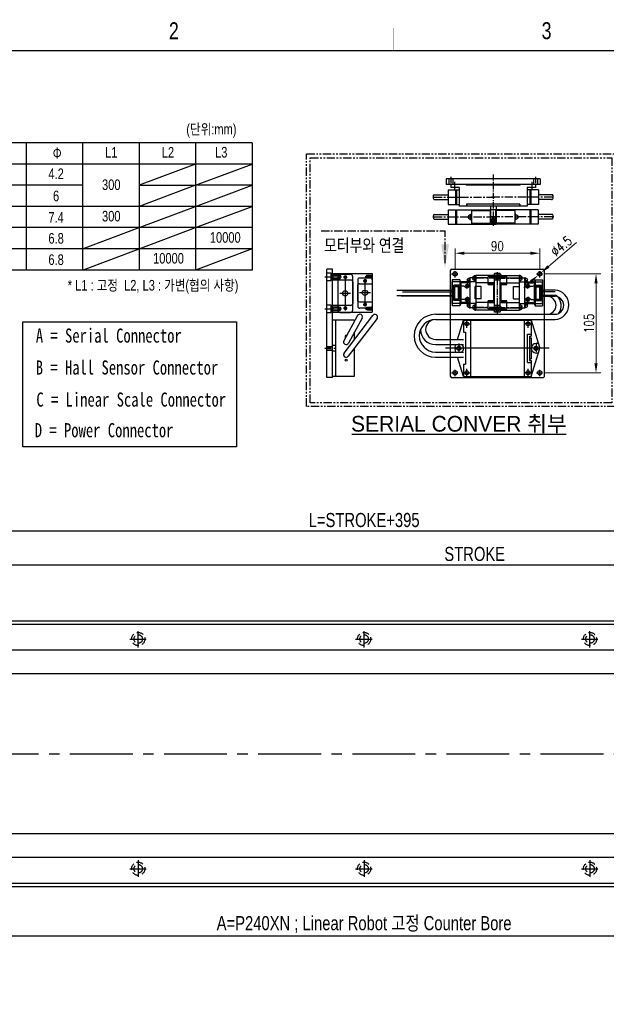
# Model space of a CAD drawing. Extents: x 4 to 2311, y -23 to 1597.
# Tile 17 of 20: x 551 to 1175, y 551 to 1597. Entities that reach past the tile are written whole.
import ezdxf
from ezdxf.enums import TextEntityAlignment as Align

# ---------------------------------------------------------------- set-up
doc = ezdxf.new("R2010")
doc.units = 0
doc.header["$LTSCALE"] = 7
doc.header["$MEASUREMENT"] = 0
for name, pattern in [('BORDER', [1.75, 0.5, -0.25, 0.5, -0.25, 0, -0.25]), ('CENTER', [2, 1.25, -0.25, 0.25, -0.25]), ('CENTER2', [28.575, 19.05, -3.175, 3.175, -3.175]), ('DASHED', [0.75, 0.5, -0.25]), ('HIDDEN2', [4.7625, 3.175, -1.5875]), ('PHANTOM', [2.5, 1.25, -0.25, 0.25, -0.25, 0.25, -0.25])]:
    doc.linetypes.add(name, pattern=pattern)
doc.layers.get('0').update_dxf_attribs({"linetype": 'CONTINUOUS'})
doc.layers.get('DEFPOINTS').update_dxf_attribs({"linetype": 'CONTINUOUS'})
for name, color, linetype in [('1', 3, 'CENTER'), ('2', 4, 'CONTINUOUS'), ('3', 4, 'CONTINUOUS'), ('BORDER', 2, 'BORDER'), ('C', 1, 'CENTER2'), ('CENTER', 1, 'CENTER'), ('CL', 1, 'CENTER'), ('H', 3, 'HIDDEN2'), ('HIDDEN', 5, 'DASHED')]:
    doc.layers.add(name, color=color, linetype=linetype)
doc.styles.add('BOX', font='NGULIM.TTF')
doc.styles.add('ROMANS', font='ROMANS.shx', dxfattribs={"width": 0.8})
doc.styles.get("Standard").update_dxf_attribs({"font": 'Gulim.ttf', "width": 0.8})
doc.dimstyles.new('ISO-25', dxfattribs={"dimscale": 4, "dimtxt": 2.5, "dimasz": 2.5, "dimexe": 1.25, "dimexo": 0.25, "dimtad": 1, "dimdsep": 46, "dimtxsty": 'ROMANS', "dimcen": 2.5, "dimclrd": 4, "dimclre": 4, "dimadec": 0, "dimazin": 0, "dimtfac": 1, "dimtmove": 0, "dimatfit": 3, "dimfxl": 0, "dimlwd": 9, "dimlwe": 9, "dimarcsym": 0})

# ---------------------------------------------------------------- blocks, each defined once
blk = doc.blocks.new('*D8')
at = {"color": 4, "lineweight": 25}
for p, q in [((197.2, 684.7), (197.2, 616.5)), ((1637.2, 684.7), (1637.2, 616.5)), ((212.2, 624), (1622.2, 624))]:
    blk.add_line(p, q, dxfattribs=at)
at = {"color": 4}
for points in [[(212.2, 626.5), (212.2, 621.5), (197.2, 624)], [(1622.2, 626.5), (1622.2, 621.5), (1637.2, 624)]]:
    blk.add_solid(points, dxfattribs=at)
at = {"layer": 'DEFPOINTS', "color": 0}
for p in [(197.2, 686.2), (1637.2, 686.2), (1637.2, 624)]:
    blk.add_point(p, dxfattribs=at)
at = {"color": 4, "insert": (917.2, 636.1), "char_height": 15, "attachment_point": 5}
blk.add_mtext('A=P240XN ; Linear Robot 고정 Counter Bore', dxfattribs=at)
blk = doc.blocks.new('A$C0AF0236E')
for p, q in [((19, 60.1), (10.2, 31.3)), ((91, 60.1), (19, 60.1)), ((19, 43.1), (19, 60.1)), ((26.5, 0.1), (26.5, 60.1)), ((83.5, 0.1), (83.5, 60.1)), ((91, 47.1), (91, 60.1)), ((91, 60.1), (97.3, 39.6)), ((23, 45.1), (19, 45.1)), ((21, 43.1), (19, 43.1)), ((21, 17.1), (21, 43.1)), ((23, 45.1), (23, 15.1)), ((89, 13.1), (89, 47.1)), ((91, 47.1), (89, 47.1)), ((11.3, 35.1), (14, 35.1)), ((19, 19.1), (19, 41.1)), ((21, 41.1), (19, 41.1)), ((99, 34.1), (99.8, 31.3)), ((19, 0.1), (10.2, 28.9)), ((11.3, 25.1), (14, 25.1)), ((99.8, 28.9), (99, 26.1)), ((21, 19.1), (19, 19.1)), ((21, 17.1), (19, 17.1)), ((19, 0.1), (19, 17.1)), ((23, 15.1), (19, 15.1)), ((91, 13.1), (89, 13.1)), ((97.3, 20.6), (91, 0.1)), ((91, 0.1), (91, 13.1)), ((91, 0.1), (19, 0.1))]:
    blk.add_line(p, q)
for centre, radius in [((22.5, 56.1), 2.1), ((87.5, 56.1), 2.1), ((14, 30.1), 2.15), ((96, 30.1), 2.15), ((22.5, 4.1), 2.1), ((87.5, 4.1), 2.1)]:
    blk.add_circle(centre, radius)
for centre, radius, start, end in [((14, 30.1), 5, 270, 90), ((96, 30.1), 5, 126.8699, 233.1301), ((14, 30.1), 4, 162.9803, 197.0197), ((96, 30.1), 4, 342.9803, 17.0197)]:
    blk.add_arc(centre, radius, start, end)
at = {"layer": '1'}
for p, q in [((14, 25), (14, 35.3)), ((96, 25), (96, 35.3))]:
    blk.add_line(p, q, dxfattribs=at)
at = {"layer": 'C'}
for p, q in [((18.4, 56.1), (26.6, 56.1)), ((22.5, 60.2), (22.5, 52)), ((91.6, 56.1), (83.4, 56.1)), ((87.5, 60.2), (87.5, 52)), ((0, 30.1), (110, 30.1)), ((18.4, 4.1), (26.6, 4.1)), ((22.5, 8.2), (22.5, 0)), ((91.6, 4.1), (83.4, 4.1)), ((87.5, 8.2), (87.5, 0))]:
    blk.add_line(p, q, dxfattribs=at)
blk = doc.blocks.new('*D36')
at = {"color": 4, "lineweight": 9}
for p, q in [((1142.7, 1360.3), (1113.1, 1334.9)), ((1102.1, 1325.5), (1105.5, 1328.4)), ((1094.5, 1319), (1086.9, 1312.5))]:
    blk.add_line(p, q, dxfattribs=at)
at = {"color": 4}
for points in [[(1112, 1336.2), (1114.2, 1333.6), (1105.5, 1328.4)], [(1093.4, 1320.2), (1095.6, 1317.7), (1102.1, 1325.5)]]:
    blk.add_solid(points, dxfattribs=at)
at = {"layer": 'DEFPOINTS', "color": 0}
for p in [(1105.5, 1328.4), (1102.1, 1325.5)]:
    blk.add_point(p, dxfattribs=at)
at = {"color": 0, "insert": (1126.8, 1356.5), "char_height": 10, "attachment_point": 5, "rotation": 40.5922, "style": 'ROMANS'}
blk.add_mtext('∅4.5', dxfattribs=at)
blk = doc.blocks.new('*D37')
at = {"color": 4, "lineweight": 9}
for p, q in [((1108.4, 1326.9), (1168.6, 1326.9)), ((1163.6, 1316.9), (1163.6, 1231.9)), ((1108.4, 1221.9), (1168.6, 1221.9))]:
    blk.add_line(p, q, dxfattribs=at)
at = {"color": 4}
for points in [[(1161.9, 1316.9), (1165.3, 1316.9), (1163.6, 1326.9)], [(1161.9, 1231.9), (1165.3, 1231.9), (1163.6, 1221.9)]]:
    blk.add_solid(points, dxfattribs=at)
at = {"layer": 'DEFPOINTS', "color": 0}
for p in [(1107.4, 1326.9), (1107.4, 1221.9), (1163.6, 1221.9)]:
    blk.add_point(p, dxfattribs=at)
at = {"color": 0, "insert": (1156.1, 1274.4), "char_height": 10, "attachment_point": 5, "rotation": 90, "style": 'ROMANS'}
blk.add_mtext('105', dxfattribs=at)
blk = doc.blocks.new('A$C33EC16B5')
at = {"color": 4}
for p, q in [((2, 32, 0), (13.5, 32, 0)), ((0, 2, 0), (0, 30, 0)), ((7.8, 1.6, 0), (7.8, 29.6, 0)), ((15.5, 2, 0), (15.5, 30, 0)), ((2, 15.6, 0), (13.5, 15.6, 0)), ((2, 0, 0), (13.5, 0, 0))]:
    blk.add_line(p, q, dxfattribs=at)
at = {"color": 3, "linetype": 'Continuous'}
for centre in [(7.8, 28.1, 0), (7.8, 3.1, 0)]:
    blk.add_circle(centre, 1.13, dxfattribs=at)
at = {"color": 4}
blk.add_circle((7.8, 15.6, 0), 2.75, dxfattribs=at)
for centre, start, end in [((2, 30, 0), 90, 180), ((13.5, 30, 0), 0, 90), ((2, 2, 0), 180, 270), ((13.5, 2, 0), 270, 0)]:
    blk.add_arc(centre, 2, start, end, dxfattribs=at)
blk = doc.blocks.new('A$C5ACB2DDA')
for p, q in [((0, 42.9), (7, 42.9)), ((0, 42.9), (0, 0.9)), ((7, 23.4), (7, 42.9)), ((34, 23.4), (34, 42.9)), ((34, 42.9), (41, 42.9)), ((41, 42.9), (41, 0.9)), ((32, 21.4), (9, 21.4)), ((11, 14.4), (11, 0.9)), ((28, 16.4), (13, 16.4)), ((30, 14.4), (30, 0.9)), ((11, 0.9), (0, 0.9)), ((41, 0.9), (30, 0.9))]:
    blk.add_line(p, q)
at = {"linetype": 'Continuous'}
for centre in [(4, 29.4), (37, 29.4), (8, 8.4), (33, 8.4)]:
    blk.add_circle(centre, 1.25, dxfattribs=at)
for centre, start, end in [((9, 23.4), 180, 270), ((32, 23.4), 270, 0), ((13, 14.4), 90, 180), ((28, 14.4), 0, 90)]:
    blk.add_arc(centre, 2, start, end)
at = {"layer": 'BORDER', "linetype": 'ByBlock'}
for centre in [(4, 29.4), (37, 29.4), (8, 8.4), (33, 8.4)]:
    blk.add_arc(centre, 1.5, 163.3159, 109.9003, dxfattribs=at)
at = {"layer": 'C', "ltscale": 0.08}
for p, q in [((3.5, 44.1), (3.5, 32.3)), ((37.5, 44.2), (37.5, 32.7)), ((4, 31.4), (4, 27.5)), ((37, 31.4), (37, 27.5)), ((5.9, 29.4), (2.1, 29.4)), ((38.9, 29.4), (35.1, 29.4)), ((3.5, 0), (3.5, 8.3)), ((9.9, 8.4), (6.1, 8.4)), ((8, 10.4), (8, 6.5)), ((34.9, 8.4), (31.1, 8.4)), ((33, 10.4), (33, 6.5)), ((37.5, 0), (37.5, 8.3))]:
    blk.add_line(p, q, dxfattribs=at)
at = {"layer": 'H', "ltscale": 0.03}
for p, q in [((1.5, 42.9), (1.5, 35.9)), ((1.8, 42.6), (1.5, 42.9)), ((5.3, 42.6), (1.8, 42.6)), ((1.8, 42.6), (1.8, 34.9)), ((5.3, 42.6), (5.5, 42.9)), ((5.3, 42.6), (5.3, 34.9)), ((5.5, 42.9), (5.5, 35.9)), ((35.8, 42.6), (35.5, 42.9)), ((35.5, 42.9), (35.5, 35.9)), ((35.8, 42.6), (35.8, 34.9)), ((39.3, 42.6), (35.8, 42.6)), ((39.3, 42.6), (39.5, 42.9)), ((39.3, 42.6), (39.3, 34.9)), ((39.5, 42.9), (39.5, 35.9)), ((5.5, 35.9), (1.5, 35.9)), ((1.5, 35.9), (1.8, 35.4)), ((5.3, 34.9), (1.8, 34.9)), ((3.5, 33.9), (1.8, 34.9)), ((5.3, 34.9), (3.5, 33.9)), ((5.5, 35.9), (5.3, 35.4)), ((35.5, 35.9), (35.8, 35.4)), ((39.5, 35.9), (35.5, 35.9)), ((39.3, 34.9), (35.8, 34.9)), ((37.5, 33.9), (35.8, 34.9)), ((39.3, 34.9), (37.5, 33.9)), ((39.5, 35.9), (39.3, 35.4)), ((2, 5.9), (2.3, 6.4)), ((2, 5.9), (5, 5.9)), ((2, 0.9), (2, 5.9)), ((2.3, 1.1), (2, 0.9)), ((2.3, 6.9), (3.5, 7.4)), ((2.3, 6.9), (4.8, 6.9)), ((2.3, 1.1), (2.3, 6.9)), ((2.3, 1.1), (4.8, 1.1)), ((3.5, 7.4), (4.8, 6.9)), ((4.8, 1.1), (4.8, 6.9)), ((5, 5.9), (4.8, 6.4)), ((4.8, 1.1), (5, 0.9)), ((5, 0.9), (5, 5.9)), ((36, 5.9), (36.3, 6.4)), ((39, 5.9), (36, 5.9)), ((36, 0.9), (36, 5.9)), ((36.3, 1.1), (36, 0.9)), ((37.5, 7.4), (36.3, 6.9)), ((38.8, 6.9), (36.3, 6.9)), ((36.3, 1.1), (36.3, 6.9)), ((38.8, 1.1), (36.3, 1.1)), ((38.8, 6.9), (37.5, 7.4)), ((38.8, 1.1), (38.8, 6.9)), ((39, 5.9), (38.8, 6.4)), ((38.8, 1.1), (39, 0.9)), ((39, 0.9), (39, 5.9))]:
    blk.add_line(p, q, dxfattribs=at)
blk = doc.blocks.new('A$C49766CEC')
at = {"color": 5}
for p, q in [((0, 2, 0), (0, 38.5, 0)), ((13.5, 40.5, 0), (2, 40.5, 0)), ((7.7, 2, 0), (7.7, 38.5, 0)), ((15.5, 2, 0), (15.5, 38.5, 0)), ((13.5, 20.2, 0), (2, 20.2, 0)), ((13.5, 0, 0), (2, 0, 0))]:
    blk.add_line(p, q, dxfattribs=at)
at = {"color": 3, "linetype": 'Continuous'}
for centre in [(7.7, 36.1, 0), (7.7, 3.1, 0)]:
    blk.add_circle(centre, 1.13, dxfattribs=at)
at = {"color": 5}
blk.add_circle((7.7, 20.2, 0), 2.75, dxfattribs=at)
for centre, start, end in [((2, 38.5, 0), 90, 180), ((13.5, 38.5, 0), 0, 90), ((2, 2, 0), 180, 270), ((13.5, 2, 0), 270, 0)]:
    blk.add_arc(centre, 2, start, end, dxfattribs=at)
blk = doc.blocks.new('*D38')
at = {"color": 4, "lineweight": 9}
for p, q in [((1013.8, 1331.6), (1013.8, 1353.9)), ((1023.8, 1348.9), (1093.8, 1348.9)), ((1103.8, 1331.6), (1103.8, 1353.9))]:
    blk.add_line(p, q, dxfattribs=at)
at = {"color": 4}
for points in [[(1023.8, 1350.6), (1023.8, 1347.2), (1013.8, 1348.9)], [(1093.8, 1350.6), (1093.8, 1347.2), (1103.8, 1348.9)]]:
    blk.add_solid(points, dxfattribs=at)
at = {"layer": 'DEFPOINTS', "color": 0}
for p in [(1103.8, 1348.9), (1013.8, 1330.6), (1103.8, 1330.6)]:
    blk.add_point(p, dxfattribs=at)
at = {"color": 0, "insert": (1058.8, 1356.4), "char_height": 10, "attachment_point": 5, "style": 'ROMANS'}
blk.add_mtext('90', dxfattribs=at)
blk = doc.blocks.new('A$C67B40717')
for p, q in [((1.8, 6), (42.8, 6)), ((1.8, 0), (1.8, 6)), ((8.8, 0), (8.8, 6)), ((35.8, 0), (35.8, 6)), ((42.8, 0), (42.8, 6)), ((1.8, 0), (42.8, 0))]:
    blk.add_line(p, q)
at = {"linetype": 'Continuous'}
for centre in [(5.3, 3.1), (39.3, 3)]:
    blk.add_circle(centre, 1.67, dxfattribs=at)
at = {"layer": '1', "ltscale": 0.03}
for centre in [(5.3, 3.1), (39.3, 3)]:
    blk.add_arc(centre, 2, 250.0997, 196.6841, dxfattribs=at)
at = {"layer": 'C', "ltscale": 0.05}
blk.add_line((0, 3), (44.2, 3), dxfattribs=at)
at = {"layer": 'C', "ltscale": 0.08}
for p, q in [((5.3, 0.2), (5.3, 5.8)), ((39.3, 0), (39.3, 5.7))]:
    blk.add_line(p, q, dxfattribs=at)
blk = doc.blocks.new('A$C232D0ABA')
for p, q in [((15.8, 15.5), (60.8, 15.5)), ((15.8, 15.5), (15.8, 0)), ((23.8, 15.5), (23.8, 0)), ((24.8, 15.5), (24.8, 0)), ((39.8, 10.8), (40.8, 10.8)), ((39.8, 4.8), (39.8, 10.8)), ((40.8, 15.5), (40.8, 0)), ((40.8, 14.5), (60.8, 14.5)), ((60.8, 0), (60.8, 15.5)), ((0.1, 8.4), (0.3, 8.6)), ((0.4, 9.2), (0.2, 9.4)), ((0.3, 7.6), (0.2, 7.7)), ((0.3, 6.7), (0.4, 6.9)), ((0.6, 5.8), (0.3, 6)), ((0.5, 10.1), (0.7, 10.2)), ((0.9, 10.3), (15.8, 10.3)), ((1.9, 5.3), (15.8, 5.3)), ((15.8, 0), (60.8, 0)), ((37.3, 8.3), (38.4, 8.3)), ((37.3, 7.3), (38.4, 7.3)), ((38.4, 7.3), (38.4, 8.3)), ((39.8, 4.8), (40.8, 4.8)), ((40.8, 1), (60.8, 1))]:
    blk.add_line(p, q)
for centre, radius, start, end in [((0.5, 8.1), 0.5, 136.6867, 229.9247), ((0.7, 9.6), 0.5, 116.0449, 207.5952), ((0.7, 6.4), 0.5, 143.1225, 227.9734), ((-0.1, 8.9), 0.5, 316.6867, 27.5952), ((0, 7.2), 0.5, 323.1225, 49.9247), ((1.9, 7.3), 2, 227.9734, 270), ((0.9, 9.8), 0.5, 90, 116.0449), ((39.8, 7.8), 2.5, 90, 168.463), ((39.8, 7.8), 2.5, 191.537, 270)]:
    blk.add_arc(centre, radius, start, end)
at = {"layer": '1'}
blk.add_line((0.8, 7.8), (65.8, 7.8), dxfattribs=at)
blk = doc.blocks.new('*D41')
at = {"color": 4, "lineweight": 25}
for p, q in [((432.2, 982.7), (432.2, 1025.6)), ((1637.2, 982.7), (1637.2, 1025.6)), ((447.2, 1018.1), (1622.2, 1018.1))]:
    blk.add_line(p, q, dxfattribs=at)
at = {"color": 4}
for points in [[(447.2, 1020.6), (447.2, 1015.6), (432.2, 1018.1)], [(1622.2, 1020.6), (1622.2, 1015.6), (1637.2, 1018.1)]]:
    blk.add_solid(points, dxfattribs=at)
at = {"layer": 'DEFPOINTS', "color": 0}
for p in [(1637.2, 1018.1), (432.2, 981.2), (1637.2, 981.2)]:
    blk.add_point(p, dxfattribs=at)
at = {"color": 4, "insert": (1034.7, 1029.5), "char_height": 15, "attachment_point": 5}
blk.add_mtext('STROKE', dxfattribs=at)
blk = doc.blocks.new('*D43')
at = {"color": 4, "lineweight": 25}
for p, q in [((117.2, 958.7), (117.2, 1061.5)), ((1717.2, 958.7), (1717.2, 1061.5)), ((132.2, 1054), (1702.2, 1054))]:
    blk.add_line(p, q, dxfattribs=at)
at = {"color": 4}
for points in [[(132.2, 1056.5), (132.2, 1051.5), (117.2, 1054)], [(1702.2, 1056.5), (1702.2, 1051.5), (1717.2, 1054)]]:
    blk.add_solid(points, dxfattribs=at)
at = {"layer": 'DEFPOINTS', "color": 0}
for p in [(1717.2, 1054), (117.2, 957.2), (1717.2, 957.2)]:
    blk.add_point(p, dxfattribs=at)
at = {"color": 4, "insert": (917.2, 1065.5), "char_height": 15, "attachment_point": 5}
blk.add_mtext('L=STROKE+395', dxfattribs=at)

msp = doc.modelspace()

# ---------------------------------------------------------------- linework, layer by layer
for p, q in [((1104.32366, 1427.82801), (1004.32366, 1427.82801)), ((1004.32366, 1427.82801), (1004.32366, 1421.82801)), ((1104.32366, 1427.82801), (1104.32366, 1421.82801)), ((1104.32366, 1421.82801), (1004.32366, 1421.82801)), ((1006.32366, 1416.15393), (1006.32366, 1400.65393)), ((1006.32366, 1416.15393), (1018.32366, 1416.15393)), ((1025.32366, 1421.82801), (1009.32366, 1421.82801)), ((1009.32366, 1421.82801), (1009.32366, 1418.82801)), ((1018.32366, 1418.82801), (1009.32366, 1418.82801)), ((1014.32366, 1416.15393), (1014.32366, 1400.65393)), ((1015.32366, 1416.15393), (1015.32366, 1400.65393)), ((1018.32366, 1418.82801), (1018.32366, 1398.82801)), ((1025.32366, 1421.82801), (1025.82366, 1421.32801)), ((1082.82366, 1421.32801), (1025.82366, 1421.32801)), ((1083.32366, 1421.82801), (1082.82366, 1421.32801)), ((1099.32366, 1421.82801), (1083.32366, 1421.82801)), ((1090.32366, 1418.82801), (1090.32366, 1398.82801)), ((1099.32366, 1418.82801), (1090.32366, 1418.82801)), ((1102.32366, 1416.15393), (1090.32366, 1416.15393)), ((1093.32366, 1416.15393), (1093.32366, 1400.65393)), ((1094.32366, 1416.15393), (1094.32366, 1400.65393)), ((1099.32366, 1421.82801), (1099.32366, 1418.82801)), ((1102.32366, 1416.15393), (1102.32366, 1400.65393)), ((990.69043, 1409.0761), (990.84327, 1409.23822)), ((990.90179, 1408.20794), (990.73234, 1408.35051)), ((990.92258, 1409.81282), (990.78789, 1410.07053)), ((990.81489, 1407.3054), (990.97985, 1407.52529)), ((991.11941, 1406.41826), (990.88011, 1406.63393)), ((991.01147, 1410.75136), (991.21976, 1410.85315)), ((991.4393, 1410.90393), (1006.32366, 1410.90393)), ((992.45836, 1405.90393), (1006.32366, 1405.90393)), ((1117.20802, 1410.90393), (1102.32366, 1410.90393)), ((1116.18896, 1405.90393), (1102.32366, 1405.90393)), ((1117.63585, 1410.75136), (1117.42756, 1410.85315)), ((1117.52791, 1406.41826), (1117.76721, 1406.63393)), ((1117.83243, 1407.3054), (1117.66747, 1407.52529)), ((1117.72474, 1409.81282), (1117.85943, 1410.07053)), ((1117.74553, 1408.20794), (1117.91498, 1408.35051)), ((1117.95689, 1409.0761), (1117.80405, 1409.23822)), ((1006.32366, 1400.65393), (1018.32366, 1400.65393)), ((1026.12366, 1398.82801), (1018.32366, 1398.82801)), ((1082.52366, 1400.82801), (1026.12366, 1400.82801)), ((1026.12366, 1400.82801), (1026.12366, 1398.82801)), ((1026.32366, 1400.82801), (1026.32366, 1398.82801)), ((1082.32366, 1398.82801), (1026.32366, 1398.82801)), ((1051.32366, 1398.82801), (1051.32366, 1379.82801)), ((1057.32366, 1398.82801), (1057.32366, 1379.82801)), ((1082.32366, 1400.82801), (1082.32366, 1398.82801)), ((1082.52366, 1400.82801), (1082.52366, 1398.82801)), ((1090.32366, 1398.82801), (1082.52366, 1398.82801)), ((1102.32366, 1400.65393), (1090.32366, 1400.65393)), ((1051.32366, 1379.82801), (1057.32366, 1379.82801)), ((877.70801, 1216.93), (877.70801, 1331.93)), ((883.70801, 1331.93), (877.70801, 1331.93)), ((883.70801, 1216.93), (883.70801, 1331.93)), ((1009.82226, 1331.93), (1008.82226, 1330.93)), ((1008.82226, 1217.93), (1008.82226, 1330.93)), ((1009.82226, 1331.93), (1107.82226, 1331.93)), ((1108.82226, 1330.93), (1107.82226, 1331.93)), ((1108.82226, 1217.93), (1108.82226, 1330.93)), ((1018.82226, 1320.68), (1010.82226, 1320.68)), ((1010.82226, 1320.68), (1010.82226, 1293.18)), ((1018.82226, 1320.68), (1018.82226, 1293.18)), ((1019.82226, 1318.43), (1018.82226, 1320.68)), ((1019.82226, 1318.43), (1019.82226, 1295.43)), ((1035.82226, 1318.43), (1019.82226, 1318.43)), ((1032.37277, 1322.93), (1033.40805, 1322.93)), ((1032.37277, 1321.93), (1033.40805, 1321.93)), ((1033.40805, 1321.93), (1033.40805, 1322.93)), ((1034.82226, 1319.43), (1034.82226, 1325.43)), ((1034.82226, 1325.43), (1035.82226, 1325.43)), ((1034.82226, 1319.43), (1035.82226, 1319.43)), ((1035.82226, 1325.43), (1035.82226, 1288.43)), ((1055.82226, 1325.43), (1035.82226, 1325.43)), ((1055.82226, 1288.43), (1055.82226, 1325.43)), ((1061.82226, 1288.43), (1061.82226, 1325.43)), ((1061.82226, 1325.43), (1081.82226, 1325.43)), ((1081.82226, 1325.43), (1081.82226, 1288.43)), ((1082.82226, 1325.43), (1081.82226, 1325.43)), ((1082.82226, 1319.43), (1081.82226, 1319.43)), ((1081.82226, 1318.43), (1097.82226, 1318.43)), ((1082.82226, 1319.43), (1082.82226, 1325.43)), ((1085.27175, 1322.93), (1084.23648, 1322.93)), ((1084.23648, 1321.93), (1084.23648, 1322.93)), ((1085.27175, 1321.93), (1084.23648, 1321.93)), ((1097.82226, 1318.43), (1098.82226, 1320.68)), ((1097.82226, 1318.43), (1097.82226, 1295.43)), ((1098.82226, 1320.68), (1106.82226, 1320.68)), ((1098.82226, 1320.68), (1098.82226, 1293.18)), ((1106.82226, 1320.68), (1106.82226, 1293.18)), ((958.02061, 1307.94714), (1010.82226, 1307.94714)), ((1055.82226, 1317.43), (1035.82226, 1317.43)), ((1061.82226, 1317.43), (1081.82226, 1317.43)), ((1120.01986, 1307.94714), (1106.82226, 1307.94714)), ((1010.82226, 1303.17054), (956.48286, 1303.17054)), ((1106.82226, 1303.17054), (1120.01986, 1303.17054)), ((883.70801, 1292.43), (883.70801, 1286.43)), ((1018.82226, 1293.18), (1010.82226, 1293.18)), ((1019.82226, 1295.43), (1018.82226, 1293.18)), ((1035.82226, 1295.43), (1019.82226, 1295.43)), ((1032.37277, 1291.93), (1033.40805, 1291.93)), ((1032.37277, 1290.93), (1033.40805, 1290.93)), ((1033.40805, 1290.93), (1033.40805, 1291.93)), ((1034.82226, 1294.43), (1035.82226, 1294.43)), ((1034.82226, 1288.43), (1034.82226, 1294.43)), ((1034.82226, 1288.43), (1035.82226, 1288.43)), ((1055.82226, 1296.43), (1035.82226, 1296.43)), ((1055.82226, 1288.43), (1035.82226, 1288.43)), ((1061.82226, 1296.43), (1081.82226, 1296.43)), ((1061.82226, 1288.43), (1081.82226, 1288.43)), ((1081.82226, 1295.43), (1097.82226, 1295.43)), ((1082.82226, 1294.43), (1081.82226, 1294.43)), ((1082.82226, 1288.43), (1081.82226, 1288.43)), ((1082.82226, 1288.43), (1082.82226, 1294.43)), ((1084.23648, 1290.93), (1084.23648, 1291.93)), ((1085.27175, 1291.93), (1084.23648, 1291.93)), ((1085.27175, 1290.93), (1084.23648, 1290.93)), ((1097.82226, 1295.43), (1098.82226, 1293.18)), ((1098.82226, 1293.18), (1106.82226, 1293.18)), ((883.70801, 1217.93), (883.70801, 1277.93)), ((910.29914, 1282.60845), (895.64914, 1256.0066)), ((895.8731, 1242.84994), (926.5231, 1282.95178)), ((930.89291, 1279.61192), (900.24291, 1239.51007)), ((915.11687, 1279.95525), (900.46687, 1253.35341)), ((883.70801, 1216.93), (877.70801, 1216.93)), ((1008.82226, 1217.93), (1009.82226, 1216.93)), ((1009.82226, 1216.93), (1107.82226, 1216.93)), ((1107.82226, 1216.93), (1108.82226, 1217.93)), ((904.30189, 1156.816), (1131.74111, 1156.816)), ((1716.194, 958.236), (118.194, 958.236)), ((1716.194, 954.736), (118.194, 954.736)), ((1716.194, 927.236), (131.194, 927.236)), ((1716.194, 902.236), (131.194, 902.236)), ((1716.194, 732.236), (131.194, 732.236)), ((1716.194, 707.236), (131.194, 707.236)), ((1716.194, 679.736), (118.194, 679.736)), ((1716.194, 676.236), (118.194, 676.236))]:
    msp.add_line(p, q)
at = {"color": 4}
for p, q in [((1018.55134, 1318.43), (1010.82226, 1318.43)), ((1010.82226, 1295.43), (1010.82226, 1318.43)), ((1021.02926, 1317.33), (1018.55134, 1318.43)), ((1026.37277, 1320.33), (1027.40805, 1320.33)), ((1026.37277, 1320.33), (1027.40805, 1320.33)), ((1026.37277, 1319.33), (1027.40805, 1319.33)), ((1026.37277, 1319.33), (1027.40805, 1319.33)), ((1027.40805, 1319.33), (1027.40805, 1320.33)), ((1027.40805, 1319.33), (1027.40805, 1320.33)), ((1028.82226, 1322.83), (1029.82226, 1322.83)), ((1028.82226, 1322.83), (1029.82226, 1322.83)), ((1028.82226, 1316.83), (1028.82226, 1322.83)), ((1028.82226, 1316.83), (1028.82226, 1322.83)), ((1029.82226, 1290.93), (1029.82226, 1322.93)), ((1048.82226, 1322.93), (1029.82226, 1322.93)), ((1055.82226, 1323.83), (1048.82226, 1323.83)), ((1048.82226, 1315.68), (1048.82226, 1323.83)), ((1055.82226, 1317.18), (1055.82226, 1323.83)), ((1061.82226, 1323.83), (1068.82226, 1323.83)), ((1061.82226, 1317.18), (1061.82226, 1323.83)), ((1068.82226, 1315.68), (1068.82226, 1323.83)), ((1068.82226, 1322.93), (1087.82226, 1322.93)), ((1087.82226, 1290.93), (1087.82226, 1322.93)), ((1088.82226, 1322.83), (1087.82226, 1322.83)), ((1088.82226, 1322.83), (1087.82226, 1322.83)), ((1088.82226, 1316.83), (1088.82226, 1322.83)), ((1088.82226, 1316.83), (1088.82226, 1322.83)), ((1090.23648, 1319.33), (1090.23648, 1320.33)), ((1091.27175, 1320.33), (1090.23648, 1320.33)), ((1090.23648, 1319.33), (1090.23648, 1320.33)), ((1091.27175, 1320.33), (1090.23648, 1320.33)), ((1091.27175, 1319.33), (1090.23648, 1319.33)), ((1091.27175, 1319.33), (1090.23648, 1319.33)), ((1096.61526, 1317.33), (1099.09319, 1318.43)), ((1099.09319, 1318.43), (1106.82226, 1318.43)), ((1106.82226, 1295.43), (1106.82226, 1318.43)), ((952.00444, 1309.68), (1010.82226, 1309.68)), ((1018.55134, 1315.08243), (1012.4325, 1315.08243)), ((1012.4325, 1298.77757), (1012.4325, 1315.08243)), ((1017.75077, 1313.57651), (1013.49109, 1313.57651)), ((1013.49109, 1300.0835), (1013.49109, 1313.57651)), ((1017.55077, 1313.37651), (1013.69109, 1313.37651)), ((1013.69109, 1300.2835), (1013.69109, 1313.37651)), ((1017.55077, 1300.2835), (1017.55077, 1313.37651)), ((1017.75077, 1300.0835), (1017.75077, 1313.57651)), ((1021.02926, 1313.98243), (1018.55134, 1315.08243)), ((1029.82226, 1317.33), (1021.02926, 1317.33)), ((1023.47985, 1313.98243), (1021.02926, 1313.98243)), ((1023.47985, 1313.98243), (1026.65106, 1311.74573)), ((1028.69097, 1314.72903), (1024.76407, 1314.72903)), ((1026.65106, 1316.80446), (1026.65106, 1312.6692)), ((1029.82226, 1313.98243), (1026.65106, 1311.74573)), ((1028.82226, 1316.83), (1029.82226, 1316.83)), ((1028.82226, 1316.83), (1029.82226, 1316.83)), ((1029.82226, 1317.18995), (1029.36248, 1317.18995)), ((1029.36248, 1317.18995), (1029.36248, 1315.3816)), ((1029.82226, 1315.3816), (1029.36248, 1315.3816)), ((1041.69238, 1313.5436), (1035.35156, 1313.5436)), ((1035.35156, 1300.31641), (1035.35156, 1313.5436)), ((1041.69238, 1300.31641), (1041.69238, 1313.5436)), ((1048.82226, 1317.18), (1055.82226, 1317.18)), ((1048.82226, 1315.68), (1048.82226, 1316.28)), ((1054.84509, 1315.68), (1048.82226, 1315.68)), ((1048.82226, 1315.68), (1055.82226, 1315.68)), ((1054.84509, 1298.18), (1054.84509, 1315.68)), ((1055.82226, 1298.18), (1055.82226, 1315.68)), ((1068.82226, 1317.18), (1061.82226, 1317.18)), ((1061.82226, 1298.18), (1061.82226, 1315.68)), ((1068.82226, 1315.68), (1061.82226, 1315.68)), ((1062.79944, 1298.18), (1062.79944, 1315.68)), ((1062.79944, 1315.68), (1068.82226, 1315.68)), ((1068.82226, 1315.68), (1068.82226, 1316.28)), ((1075.95215, 1313.5436), (1082.29296, 1313.5436)), ((1075.95215, 1300.31641), (1075.95215, 1313.5436)), ((1082.29296, 1300.31641), (1082.29296, 1313.5436)), ((1087.82226, 1317.33), (1096.61526, 1317.33)), ((1087.82226, 1317.18995), (1088.28205, 1317.18995)), ((1088.82226, 1316.83), (1087.82226, 1316.83)), ((1088.82226, 1316.83), (1087.82226, 1316.83)), ((1087.82226, 1315.3816), (1088.28205, 1315.3816)), ((1087.82226, 1313.98243), (1090.99347, 1311.74573)), ((1088.28205, 1317.18995), (1088.28205, 1315.3816)), ((1088.95355, 1314.72903), (1092.88046, 1314.72903)), ((1090.99347, 1316.80446), (1090.99347, 1312.6692)), ((1094.16467, 1313.98243), (1090.99347, 1311.74573)), ((1094.16467, 1313.98243), (1096.61526, 1313.98243)), ((1096.61526, 1313.98243), (1099.09319, 1315.08243)), ((1099.09319, 1315.08243), (1105.21203, 1315.08243)), ((1099.89375, 1300.0835), (1099.89375, 1313.57651)), ((1099.89375, 1313.57651), (1104.15344, 1313.57651)), ((1100.09375, 1300.2835), (1100.09375, 1313.37651)), ((1100.09375, 1313.37651), (1103.95344, 1313.37651)), ((1103.95344, 1300.2835), (1103.95344, 1313.37651)), ((1104.15344, 1300.0835), (1104.15344, 1313.57651)), ((1105.21203, 1298.77757), (1105.21203, 1315.08243)), ((1120.01986, 1309.68), (1106.82226, 1309.68)), ((952.00444, 1304.18), (1010.82226, 1304.18)), ((1018.55134, 1298.77757), (1012.4325, 1298.77757)), ((1017.75077, 1300.0835), (1013.49109, 1300.0835)), ((1017.55077, 1300.2835), (1013.69109, 1300.2835)), ((1021.02926, 1299.87757), (1018.55134, 1298.77757)), ((1021.02926, 1296.53), (1018.55134, 1295.43)), ((1023.47985, 1299.87757), (1021.02926, 1299.87757)), ((1029.82226, 1296.53), (1021.02926, 1296.53)), ((1023.47985, 1299.87757), (1026.65106, 1302.11427)), ((1028.69097, 1299.13097), (1024.76407, 1299.13097)), ((1029.82226, 1299.87757), (1026.65106, 1302.11427)), ((1026.65106, 1297.05554), (1026.65106, 1301.1908)), ((1028.82226, 1291.03), (1028.82226, 1297.03)), ((1028.82226, 1297.03), (1029.82226, 1297.03)), ((1029.82226, 1298.44966), (1029.36248, 1298.44966)), ((1029.36248, 1296.64132), (1029.36248, 1298.44966)), ((1029.82226, 1296.64132), (1029.36248, 1296.64132)), ((1041.69238, 1300.31641), (1035.35156, 1300.31641)), ((1054.84509, 1298.18), (1048.82226, 1298.18)), ((1048.82226, 1298.18), (1055.82226, 1298.18)), ((1048.82226, 1290.03), (1048.82226, 1298.18)), ((1048.82226, 1290.93), (1048.82226, 1298.18)), ((1048.82226, 1296.68), (1055.82226, 1296.68)), ((1055.82226, 1290.03), (1055.82226, 1296.68)), ((1068.82226, 1298.18), (1061.82226, 1298.18)), ((1068.82226, 1296.68), (1061.82226, 1296.68)), ((1061.82226, 1290.03), (1061.82226, 1296.68)), ((1062.79944, 1298.18), (1068.82226, 1298.18)), ((1068.82226, 1290.93), (1068.82226, 1298.18)), ((1068.82226, 1290.03), (1068.82226, 1298.18)), ((1075.95215, 1300.31641), (1082.29296, 1300.31641)), ((1087.82226, 1299.87757), (1090.99347, 1302.11427)), ((1087.82226, 1298.44966), (1088.28205, 1298.44966)), ((1088.82226, 1297.03), (1087.82226, 1297.03)), ((1087.82226, 1296.64132), (1088.28205, 1296.64132)), ((1087.82226, 1296.53), (1096.61526, 1296.53)), ((1088.28205, 1296.64132), (1088.28205, 1298.44966)), ((1088.82226, 1291.03), (1088.82226, 1297.03)), ((1088.95355, 1299.13097), (1092.88046, 1299.13097)), ((1094.16467, 1299.87757), (1090.99347, 1302.11427)), ((1090.99347, 1297.05554), (1090.99347, 1301.1908)), ((1094.16467, 1299.87757), (1096.61526, 1299.87757)), ((1096.61526, 1299.87757), (1099.09319, 1298.77757)), ((1096.61526, 1296.53), (1099.09319, 1295.43)), ((1099.09319, 1298.77757), (1105.21203, 1298.77757)), ((1099.89375, 1300.0835), (1104.15344, 1300.0835)), ((1100.09375, 1300.2835), (1103.95344, 1300.2835)), ((1120.54702, 1304.18), (1106.82226, 1304.18)), ((1018.55134, 1295.43), (1010.82226, 1295.43)), ((1026.37277, 1294.53), (1027.40805, 1294.53)), ((1026.37277, 1293.53), (1027.40805, 1293.53)), ((1027.40805, 1293.53), (1027.40805, 1294.53)), ((1028.82226, 1291.03), (1029.82226, 1291.03)), ((1029.82226, 1291.03), (1029.82226, 1295.93)), ((1048.82226, 1290.93), (1029.82226, 1290.93)), ((1055.82226, 1290.03), (1048.82226, 1290.03)), ((1061.82226, 1290.03), (1068.82226, 1290.03)), ((1068.82226, 1290.93), (1087.82226, 1290.93)), ((1087.82226, 1291.03), (1087.82226, 1295.93)), ((1088.82226, 1291.03), (1087.82226, 1291.03)), ((1090.23648, 1293.53), (1090.23648, 1294.53)), ((1091.27175, 1294.53), (1090.23648, 1294.53)), ((1091.27175, 1293.53), (1090.23648, 1293.53)), ((1099.09319, 1295.43), (1106.82226, 1295.43))]:
    msp.add_line(p, q, dxfattribs=at)
at = {"color": 7, "linetype": 'Continuous'}
for p, q in [((886.70801, 1277.93), (883.70801, 1277.93)), ((886.70801, 1277.93), (886.70801, 1250.80348)), ((906.70801, 1277.93), (886.70801, 1277.93)), ((906.70801, 1277.93), (906.70801, 1276.08757)), ((993.12606, 1284.03185), (1120.01986, 1284.03185)), ((993.12606, 1278.53185), (1120.01986, 1278.53185)), ((906.70801, 1264.68622), (906.70801, 1257.02611)), ((993.12606, 1257.43), (1022.82226, 1257.43)), ((886.70801, 1250.80348), (883.70801, 1250.80348)), ((886.70801, 1245.05652), (883.70801, 1245.05652)), ((886.70801, 1250.80348), (886.70801, 1245.05652)), ((886.70801, 1245.05652), (886.70801, 1217.93)), ((906.70801, 1247.96887), (906.70801, 1217.93)), ((993.12606, 1251.93), (1022.82226, 1251.93)), ((993.12606, 1243.93), (1022.82226, 1243.93)), ((993.12606, 1238.43), (1022.82226, 1238.43)), ((886.70801, 1217.93), (883.70801, 1217.93)), ((906.70801, 1217.93), (886.70801, 1217.93))]:
    msp.add_line(p, q, dxfattribs=at)
at = {"const_width": 1.2}
msp.add_lwpolyline([(30, 1564), (2310, 1564)], dxfattribs=at)
for centre, radius in [((1013.82226, 1326.93), 2.25), ((1058.82226, 1323.93), 4), ((1103.82226, 1326.93), 2.25), ((1058.82226, 1323.93), 2.25), ((1058.82226, 1289.93), 4), ((1058.82226, 1289.93), 2.25), ((1017.82226, 1247.93), 1.75), ((1099.82226, 1247.93), 1.75), ((1013.82226, 1221.93), 2.25), ((1103.82226, 1221.93), 2.25)]:
    msp.add_circle(centre, radius)
at = {"color": 4}
for centre in [(1026.65106, 1314.72903), (1090.99347, 1314.72903), (1026.65106, 1299.13097), (1090.99347, 1299.13097)]:
    msp.add_circle(centre, 1.42193, dxfattribs=at)
at = {"color": 7, "linetype": 'Continuous'}
for centre, radius in [((1017.82226, 1247.93), 2.1), ((1017.82226, 1247.93), 1.65), ((1099.82226, 1247.93), 2.1), ((1099.82226, 1247.93), 1.65), ((898.05801, 1235.43), 1.1303)]:
    msp.add_circle(centre, radius, dxfattribs=at)
for centre, radius, start, end in [((991.05423, 1408.73311), 0.5, 136.68668846, 229.92465865), ((991.21485, 1407.00534), 0.5, 143.12246668, 227.97337644), ((991.23101, 1410.30214), 0.5, 116.04486817, 207.59517427), ((990.47946, 1409.58121), 0.5, 316.68668846, 27.59517427), ((990.57989, 1407.82534), 0.5, 323.12246668, 49.92465865), ((992.45836, 1407.90393), 2, 227.97337644, 270), ((991.4393, 1410.40393), 0.5, 90, 116.04486817), ((1116.18896, 1407.90393), 2, 270, 312.02662356), ((1117.20802, 1410.40393), 0.5, 63.95513183, 90), ((1118.06743, 1407.82534), 0.5, 130.07534135, 216.87753332), ((1117.41631, 1410.30214), 0.5, 332.40482573, 63.95513183), ((1118.16786, 1409.58121), 0.5, 152.40482573, 223.31331154), ((1117.43247, 1407.00534), 0.5, 312.02662356, 36.87753332), ((1117.59309, 1408.73311), 0.5, 310.07534135, 43.31331154), ((1034.82226, 1322.43), 2.5, 90, 168.46304097), ((1034.82226, 1322.43), 2.5, 191.53695903, 270), ((1082.82226, 1322.43), 2.5, 11.53695903, 90), ((1082.82226, 1322.43), 2.5, 270, 348.46304097), ((1119.15343, 1294.10593), 15.59816, 273.18424311, 86.81575689), ((1111.53637, 1293.6012), 9.57618, 272.16462345, 87.83537655), ((1119.65816, 1293.6012), 9.57618, 272.16462345, 87.83537655), ((1120.54702, 1302.18), 2, 48.11624988, 90), ((1112.39302, 1293.08703), 14.21351, 326.14499134, 48.11624988), ((1034.82226, 1291.43), 2.5, 90, 168.46304097), ((1034.82226, 1291.43), 2.5, 191.53695903, 270), ((1082.82226, 1291.43), 2.5, 11.53695903, 90), ((1082.82226, 1291.43), 2.5, 270, 348.46304097), ((912.70801, 1281.28185), 2.75, 331.15782353, 151.15782353), ((928.70801, 1281.28185), 2.75, 322.60917781, 142.60917781), ((993.12606, 1261.23093), 22.80092, 90, 270), ((993.12606, 1261.23093), 17.30092, 90, 270), ((993.12606, 1267.98093), 10.55092, 90, 270), ((993.12606, 1267.98093), 16.05092, 181.02405859, 270), ((898.05801, 1254.68), 2.75, 151.15782353, 331.15782353), ((898.05801, 1241.18), 2.75, 142.60917781, 322.60917781)]:
    msp.add_arc(centre, radius, start, end)
at = {"color": 4}
for centre, start, end in [((1028.82226, 1319.83), 90, 168.46304097), ((1028.82226, 1319.83), 90, 168.46304097), ((1028.82226, 1319.83), 191.53695903, 270), ((1028.82226, 1319.83), 191.53695903, 270), ((1088.82226, 1319.83), 11.53695903, 90), ((1088.82226, 1319.83), 11.53695903, 90), ((1088.82226, 1319.83), 270, 348.46304097), ((1088.82226, 1319.83), 270, 348.46304097), ((1028.82226, 1294.03), 90, 168.46304097), ((1088.82226, 1294.03), 11.53695903, 90), ((1028.82226, 1294.03), 191.53695903, 270), ((1088.82226, 1294.03), 270, 348.46304097)]:
    msp.add_arc(centre, 2.5, start, end, dxfattribs=at)
at = {"color": 7, "linetype": 'Continuous'}
msp.add_arc((898.05801, 1260.43), 1.1303, 59.95169955, 242.36394751, dxfattribs=at)
at = {"layer": '1'}
for p, q in [((1013.32366, 1424.82801), (1013.32366, 1415.82801)), ((1095.32366, 1424.82801), (1095.32366, 1415.82801)), ((991.32366, 1408.40393), (1056.32366, 1408.40393)), ((1117.32366, 1408.40393), (1052.32366, 1408.40393)), ((1058.82226, 1322.43), (1030.82226, 1322.43)), ((1058.82226, 1322.43), (1086.82226, 1322.43)), ((1058.82226, 1291.43), (1030.82226, 1291.43)), ((1058.82226, 1291.43), (1086.82226, 1291.43))]:
    msp.add_line(p, q, dxfattribs=at)
at = {"layer": '2'}
for p, q in [((798.14314, 1466.08), (385.684, 1466.08)), ((558.14314, 1466.08), (558.14314, 1331.08)), ((618.14314, 1466.08), (618.14314, 1331.08)), ((678.14314, 1466.08), (678.14314, 1331.08)), ((738.14314, 1466.08), (738.14314, 1331.08)), ((798.14314, 1466.08), (798.14314, 1331.08)), ((798.14314, 1443.58), (385.684, 1443.58)), ((738.14314, 1443.58), (678.14314, 1421.08)), ((738.14314, 1421.08), (798.14314, 1443.58)), ((618.14314, 1421.08), (502.23815, 1421.08)), ((678.14314, 1421.08), (738.14314, 1421.08)), ((738.14314, 1421.08), (678.14314, 1398.58)), ((738.14314, 1398.58), (798.14314, 1421.08)), ((798.14314, 1421.08), (738.14314, 1421.08)), ((798.14314, 1398.58), (385.684, 1398.58)), ((678.14314, 1376.08), (738.14314, 1398.58)), ((738.14314, 1376.08), (798.14314, 1398.58)), ((798.14314, 1376.08), (385.684, 1376.08)), ((618.14314, 1353.58), (678.14314, 1376.08)), ((678.14314, 1353.58), (738.14314, 1376.08)), ((798.14314, 1353.58), (385.684, 1353.58)), ((618.14314, 1331.08), (678.14314, 1353.58)), ((798.14314, 1353.58), (738.14314, 1331.08)), ((798.14314, 1331.08), (385.684, 1331.08))]:
    msp.add_line(p, q, dxfattribs=at)
msp.add_lwpolyline([(554.618, 1276.199), (781.55504, 1276.199), (781.55504, 1143.44953), (554.618, 1143.44953)], close=True, dxfattribs=at)
at = {"layer": '3', "const_width": 0.3}
msp.add_lwpolyline([(948, 1588), (948, 1564)], dxfattribs=at)
at = {"layer": 'BORDER', "linetype": 'ByBlock'}
for centre in [(1017.82226, 1247.93), (1099.82226, 1247.93)]:
    msp.add_arc(centre, 2, 347.41102328, 285.5572146, dxfattribs=at)
at = {"layer": 'C', "ltscale": 0.05}
for p, q in [((1054.32366, 1432.63701), (1054.32366, 1417.13901)), ((1009.32366, 1430.11401), (1009.32366, 1419.54201)), ((1054.32366, 1423.17601), (1054.32366, 1378.16508)), ((1099.32366, 1430.11401), (1099.32366, 1419.54201)), ((1013.82226, 1323.305), (1013.82226, 1330.555)), ((1103.82226, 1323.305), (1103.82226, 1330.555)), ((875.49546, 1323.93), (885.92055, 1323.93)), ((1010.19726, 1326.93), (1017.44726, 1326.93)), ((1053.60941, 1323.93), (1064.42741, 1323.93)), ((1100.19726, 1326.93), (1107.44726, 1326.93)), ((875.49546, 1289.93), (885.92055, 1289.93)), ((1053.60941, 1289.93), (1064.42741, 1289.93)), ((875.49546, 1247.93), (885.92055, 1247.93)), ((1013.82226, 1218.305), (1013.82226, 1225.555)), ((1103.82226, 1218.305), (1103.82226, 1225.555)), ((1010.19726, 1221.93), (1017.44726, 1221.93)), ((1100.19726, 1221.93), (1107.44726, 1221.93))]:
    msp.add_line(p, q, dxfattribs=at)
at = {"layer": 'C', "ltscale": 0.08}
msp.add_line((1054.32366, 1378.95165), (1054.32366, 1387.28065), dxfattribs=at)
at = {"layer": 'C', "ltscale": 0.5}
msp.add_line((104.625, 817.236), (1732.659, 817.236), dxfattribs=at)
at = {"layer": 'CENTER'}
msp.add_line((871.51045, 1372.68712), (1003.22315, 1372.68712), dxfattribs=at)
msp.add_lwpolyline([(1003.22315, 1338.22301), (1003.22315, 1372.68712), (1003.22315, 1372.68712)], dxfattribs=at)
msp.add_solid([(999.05649, 1358.22301), (1003.22315, 1333.22301), (1007.38982, 1358.22301)], dxfattribs=at)
at = {"layer": 'CL', "ltscale": 2}
for p, q in [((677.194, 930.236), (677.194, 948.236)), ((677.194, 930.236), (677.194, 948.236)), ((917.194, 930.236), (917.194, 948.236)), ((917.194, 930.236), (917.194, 948.236)), ((1157.194, 930.236), (1157.194, 948.236)), ((1157.194, 930.236), (1157.194, 948.236)), ((668.194, 939.236), (686.194, 939.236)), ((668.194, 939.236), (686.194, 939.236)), ((908.194, 939.236), (926.194, 939.236)), ((908.194, 939.236), (926.194, 939.236)), ((1148.194, 939.236), (1166.194, 939.236)), ((1148.194, 939.236), (1166.194, 939.236)), ((677.194, 704.236), (677.194, 686.236)), ((677.194, 704.236), (677.194, 686.236)), ((917.194, 704.236), (917.194, 686.236)), ((917.194, 704.236), (917.194, 686.236)), ((1157.194, 704.236), (1157.194, 686.236)), ((1157.194, 704.236), (1157.194, 686.236)), ((668.194, 695.236), (686.194, 695.236)), ((668.194, 695.236), (686.194, 695.236)), ((908.194, 695.236), (926.194, 695.236)), ((908.194, 695.236), (926.194, 695.236)), ((1148.194, 695.236), (1166.194, 695.236)), ((1148.194, 695.236), (1166.194, 695.236))]:
    msp.add_line(p, q, dxfattribs=at)
at = {"layer": 'H', "ltscale": 0.03}
for p, q in [((1007.07366, 1427.82801), (1007.07366, 1421.82801)), ((1011.57366, 1427.82801), (1011.57366, 1421.82801)), ((1097.07366, 1427.82801), (1097.07366, 1421.82801)), ((1101.57366, 1427.82801), (1101.57366, 1421.82801)), ((1051.32366, 1395.32801), (1057.32366, 1395.32801)), ((1052.82366, 1384.82801), (1053.07366, 1385.32801)), ((1052.82366, 1379.82801), (1052.82366, 1384.82801)), ((1055.82366, 1384.82801), (1052.82366, 1384.82801)), ((1054.32366, 1386.32801), (1053.07366, 1385.82801)), ((1053.07366, 1380.07801), (1053.07366, 1385.82801)), ((1055.57366, 1385.82801), (1053.07366, 1385.82801)), ((1055.57366, 1385.82801), (1054.32366, 1386.32801)), ((1055.57366, 1380.07801), (1055.57366, 1385.82801)), ((1055.82366, 1384.82801), (1055.57366, 1385.32801)), ((1055.82366, 1379.82801), (1055.82366, 1384.82801)), ((1053.07366, 1380.07801), (1052.82366, 1379.82801)), ((1055.57366, 1380.07801), (1053.07366, 1380.07801)), ((1055.57366, 1380.07801), (1055.82366, 1379.82801)), ((877.70801, 1327.93), (882.20801, 1327.93)), ((882.20801, 1319.93), (882.20801, 1327.93)), ((877.70801, 1319.93), (882.20801, 1319.93)), ((882.20801, 1326.18), (883.70801, 1326.18)), ((882.20801, 1321.68), (883.70801, 1321.68)), ((877.70801, 1293.93), (882.20801, 1293.93)), ((882.20801, 1285.93), (882.20801, 1293.93)), ((882.20801, 1292.18), (883.70801, 1292.18)), ((882.20801, 1287.68), (883.70801, 1287.68)), ((877.70801, 1285.93), (882.20801, 1285.93)), ((877.70801, 1249.93), (883.70801, 1249.93)), ((877.70801, 1249.68), (883.70801, 1249.68)), ((877.70801, 1246.18), (883.70801, 1246.18)), ((877.70801, 1245.93), (883.70801, 1245.93))]:
    msp.add_line(p, q, dxfattribs=at)
at = {"layer": 'HIDDEN', "linetype": 'PHANTOM'}
for points in [[(855.93651, 1454.29565), (1184.334, 1454.29565), (1184.334, 1186.076), (855.93651, 1186.076)], [(859.93651, 1450.29565), (1180.334, 1450.29565), (1180.334, 1190.076), (859.93651, 1190.076)]]:
    msp.add_lwpolyline(points, close=True, dxfattribs=at)
at = {"layer": 'HIDDEN', "color": 3, "ltscale": 2}
for centre, radius in [((677.194, 939.236), 7), ((677.194, 939.236), 7), ((677.194, 939.236), 4.5), ((677.194, 939.236), 4.5), ((917.194, 939.236), 7), ((917.194, 939.236), 7), ((917.194, 939.236), 4.5), ((917.194, 939.236), 4.5), ((1157.194, 939.236), 7), ((1157.194, 939.236), 7), ((1157.194, 939.236), 4.5), ((1157.194, 939.236), 4.5), ((677.194, 695.236), 7), ((677.194, 695.236), 7), ((917.194, 695.236), 7), ((917.194, 695.236), 7), ((1157.194, 695.236), 7), ((1157.194, 695.236), 7), ((677.194, 695.236), 4.5), ((677.194, 695.236), 4.5), ((917.194, 695.236), 4.5), ((917.194, 695.236), 4.5), ((1157.194, 695.236), 4.5), ((1157.194, 695.236), 4.5)]:
    msp.add_circle(centre, radius, dxfattribs=at)

# ---------------------------------------------------------------- block references
msp.add_blockref('A$C232D0ABA', (990.55506, 1379.65393))
at = {"xscale": -1}
msp.add_blockref('A$C232D0ABA', (1118.09225, 1379.65393), dxfattribs=at)
for name, p, rotation in [('A$C67B40717', (1061.82226, 1284.62839), 90), ('A$C5ACB2DDA', (926.58436, 1286.43), 90), ('A$C49766CEC', (904.88208, 1326.53, -0.00002), 180), ('A$C33EC16B5', (925.88208, 1322.53, -0.00002), 180), ('A$C0AF0236E', (1113.82226, 1278.03), 180)]:
    msp.add_blockref(name, p, dxfattribs=dict(rotation=rotation))

# ---------------------------------------------------------------- texts
at = {"style": 'BOX'}
msp.add_text('SERIAL CONVER 취부', height=16.6820063, dxfattribs=at).set_placement((903.34648, 1159.45131))
at = {"color": 4, "insert": (874.70892, 1349.07758), "char_height": 13.5, "attachment_point": 7}
msp.add_mtext('{\\f굴림|b0|i0|c129|p49;모터부와 연결}', dxfattribs=at)
at = {"layer": '2'}
for s, insert, char_height, attachment_point in [('{\\f굴림|b0|i0|c129|p49;(단위:mm)}', (754.95636, 1478.97583), 11.25, 5), ('{\\f굴림체|b0|i0|c129|p49;Φ}', (595.75245, 1449.24716), 11.25, 9), ('{\\f굴림|b0|i0|c129|p49;L1}', (648.5507, 1456.04695), 11.25, 5), ('{\\f굴림|b0|i0|c129|p49;L2}', (708.75909, 1456.04695), 11.25, 5), ('{\\f굴림|b0|i0|c129|p49;L3}', (765.37295, 1456.04695), 11.25, 5), ('{\\f굴림|b0|i0|c129|p49;4.2}', (589.92969, 1433.31104), 11.25, 5), ('{\\f굴림|b0|i0|c129|p49;300}', (648.5507, 1421.57338), 11.25, 5), ('{\\f굴림|b0|i0|c129|p49;6}', (589.92969, 1409.64223), 11.25, 5), ('{\\f굴림|b0|i0|c129|p49;7.4}', (589.92969, 1387.01764), 11.25, 5), ('{\\f굴림|b0|i0|c129|p49;300}', (648.5507, 1388.17072), 11.25, 5), ('{\\f굴림|b0|i0|c129|p49;6.8}', (589.92969, 1364.64223), 11.25, 5), ('{\\f굴림|b0|i0|c129|p49;10000}', (769.67195, 1365.60161), 11.25, 5), ('{\\f굴림|b0|i0|c129|p49;10000}', (709.34045, 1343.43161), 11.25, 5), ('{\\f굴림|b0|i0|c129|p49;6.8}', (589.92969, 1342.01764), 11.25, 5), ('{\\f굴림|b0|i0|c129|p49;* L1 : 고정  L2, L3 : 가변(협의 사항)}', (692.93571, 1313.20485), 11.25, 5), ('{\\f굴림체|b0|i0|c129|p49;A = Serial Connector}', (645.94682, 1261.35061), 15, 5), ('{\\f굴림체|b0|i0|c129|p49;B = Hall Sensor Connector}', (665.28982, 1227.40761), 15, 5), ('{\\f굴림체|b0|i0|c129|p49;C = Linear Scale Connector}', (669.77726, 1193.38203), 15, 5), ('{\\f굴림체|b0|i0|c129|p49;D = Power Connector}', (640.9748, 1160.84153), 15, 5)]:
    msp.add_mtext(s, dxfattribs=dict(at, insert=insert, char_height=char_height, attachment_point=attachment_point))
at = {"layer": '3', "width": 0.8}
for s, p in [('2', (715.0584, 1585.2502)), ('3', (1111.0584, 1585.2502))]:
    msp.add_text(s, height=18, dxfattribs=at).set_placement(p, align=Align.MIDDLE)

# ---------------------------------------------------------------- dimensions: what is measured, and where the dimension line sits
dim = msp.add_diameter_dim_2p(p1=(1102.1137, 1325.46599), p2=(1105.53082, 1328.39401), dimstyle='ISO-25')
dim.commit()
dim.dimension.update_dxf_attribs({"geometry": '*D36', "text_midpoint": (1126.84873, 1356.53734)})
dim = msp.add_linear_dim(base=(1103.82226, 1348.88728), p1=(1013.82226, 1330.555), p2=(1103.82226, 1330.555), dimstyle='ISO-25')
dim.commit()
dim.dimension.update_dxf_attribs({"geometry": '*D38', "text_midpoint": (1058.82226, 1356.38728)})
dim = msp.add_linear_dim(base=(1163.61524, 1221.93), p1=(1107.44726, 1326.93), p2=(1107.44726, 1221.93), angle=90, dimstyle='ISO-25')
dim.commit()
dim.dimension.update_dxf_attribs({"geometry": '*D37', "text_midpoint": (1156.11524, 1274.43)})
for base, p1, p2, text, picture, middle in [((1717.194, 1054.01), (117.194, 957.236), (1717.194, 957.236), 'L=STROKE+395', '*D43', (917.194, 1065.47971)), ((1637.194, 1018.052), (432.194, 981.236), (1637.194, 981.236), 'STROKE', '*D41', (1034.694, 1029.52171)), ((1637.194, 623.989), (197.194, 686.236), (1637.194, 686.236), 'A=P240XN ; Linear Robot 고정 Counter Bore', '*D8', (917.194, 636.10785))]:
    dim = msp.add_linear_dim(base=base, p1=p1, p2=p2, text=text, dimstyle='ISO-25', override={"dimscale": 6, "dimdec": 4, "dimtxsty": 'Standard', "dimclrt": 4, "dimtdec": 4, "dimlwd": 25, "dimlwe": 25})
    dim.commit()
    dim.dimension.update_dxf_attribs({"geometry": picture, "text_midpoint": middle})

doc.saveas('drawing.dxf')
